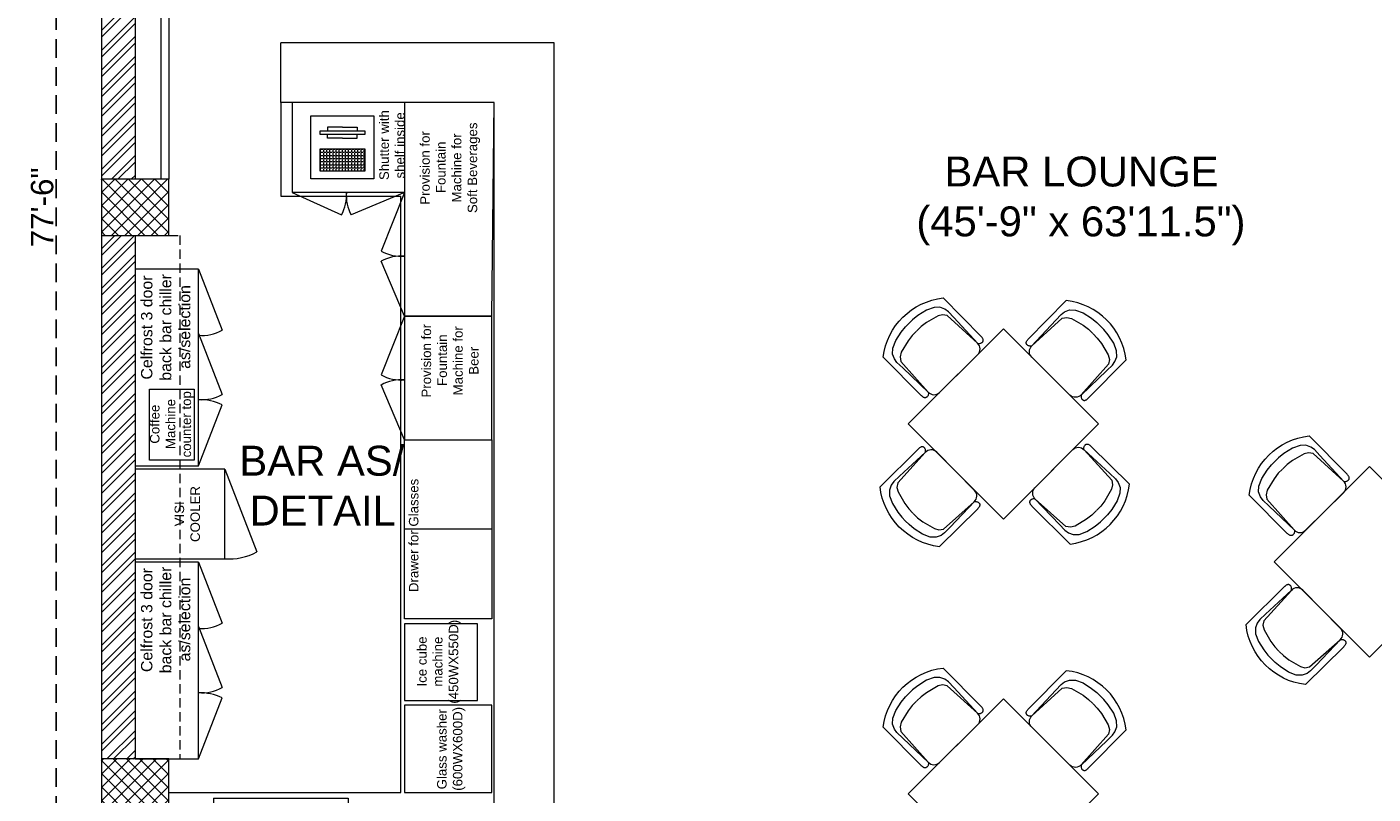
# Model space of a CAD drawing. Header units: inches. Extents: x 113025 to 158499, y 12149 to 30915.
# Tile 51 of 167: x 124793 to 125153, y 20972 to 21177. Entities that reach past the tile are written whole.
import ezdxf

# ---------------------------------------------------------------- set-up
doc = ezdxf.new("R2010")
doc.units = ezdxf.units.IN
doc.header["$MEASUREMENT"] = 0
doc.header["$PDMODE"] = 34
doc.linetypes.add('HIDDEN', pattern=[0.375, 0.25, -0.125])
doc.linetypes.add('HIDDEN2', pattern=[0.1875, 0.125, -0.0625])
for name, color, linetype, lineweight in [('EQUIPMENT', 7, 'Continuous', 25), ('PD_BRICK WALL_115', 134, 'Continuous', 30), ('PD_COLUMN', 2, 'Continuous', 60), ('PD_ELEVATION_03', 80, 'Continuous', 25), ('PD_FURNITURE_LOOSE', 20, 'Continuous', 18), ('PD_HATCH', 45, 'Continuous', 9)]:
    doc.layers.add(name, color=color, linetype=linetype, lineweight=lineweight)
for name, color, linetype in [('PD_025_TEXT', 61, 'Continuous'), ('PD_DIMENSION', 101, 'Continuous'), ('PDF_furniture', 7, 'Continuous'), ('PDF_text', 7, 'Continuous')]:
    doc.layers.add(name, color=color, linetype=linetype)
doc.styles.add('PDF Swiss721BT-RomanCondensed', font='arial.ttf')
doc.styles.get("Standard").update_dxf_attribs({"font": 'arial.ttf', "height": 6})
doc.styles.add('style1', font='arial.ttf', dxfattribs={"height": 500})
doc.dimstyles.new('ISO-10', dxfattribs={"dimtxt": 6, "dimasz": 0.5, "dimexe": 1.25, "dimexo": 0.625, "dimtad": 1, "dimtoh": 1, "dimdec": 1, "dimlunit": 4, "dimtxsty": 'Standard', "dimblk": 'ARCHTICK', "dimcen": 2.5, "dimclrt": 3, "dimadec": 0, "dimazin": 0, "dimtfac": 1, "dimtdec": 1, "dimtmove": 1, "dimatfit": 3, "dimfxl": 1, "dimarcsym": 0})
pattern_1 = [(45, (144327.2833, 25769.4912), (-1.767766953, 1.767766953), []), (135, (144327.2833, 25769.4912), (-1.767766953, -1.767766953), [])]

# ---------------------------------------------------------------- blocks, each defined once
blk = doc.blocks.new('A$C57124B3B')
at = {"color": 251}
for p, q in [((45.6, 504.4), (45.6, 108.7)), ((664.8, 108.7), (664.8, 505.8))]:
    blk.add_line(p, q, dxfattribs=at)
for points in [[(100.1, 525.3), (95.1, 530.4), (90.5, 534.4), (86, 537.4), (81.9, 539.5), (78.1, 540.8), (74.6, 541.6), (71.3, 541.8), (68.3, 541.7), (65.6, 541.4), (63.1, 540.9), (60.9, 540.1), (58.9, 539.2), (57, 538), (55.4, 536.7), (53.9, 535.2), (52.5, 533.5), (51.2, 531.6), (50.1, 529.3), (49, 526.2), (47.9, 521.9), (47, 516.3), (46.1, 509.1), (45.8, 505.8)], [(100.1, 525.3), (91.7, 265), (90, 207.1), (95.2, 175.5), (111, 140.4), (142.7, 110.5), (197.1, 85.9), (269.1, 70.1), (318.3, 64.9), (356.9, 64.9)], [(610.4, 525.3), (618.8, 265), (620.6, 207.1), (615.3, 175.5), (599.5, 140.4), (567.9, 110.5), (513.4, 85.9), (441.4, 70.1), (392.2, 64.9), (353.6, 64.9)], [(610.4, 525.3), (615.4, 530.4), (620.1, 534.4), (624.5, 537.4), (628.6, 539.5), (632.4, 540.8), (636, 541.6), (639.2, 541.8), (642.2, 541.7), (644.9, 541.4), (647.4, 540.9), (649.6, 540.1), (651.7, 539.2), (653.5, 538), (655.1, 536.7), (656.6, 535.2), (658, 533.5), (659.3, 531.6), (660.5, 529.3), (661.5, 526.2), (662.6, 521.9), (663.5, 516.3), (664.4, 509.1), (664.8, 505.8)]]:
    blk.add_lwpolyline(points, dxfattribs=at)
blk.add_lwpolyline([(353.4, 143.9), (309.5, 143.9), (260.3, 150.9), (165.5, 175.5), (135.6, 193), (116.3, 221.1), (100.2, 522.3, -0.429937), (157.5, 582.7), (552.9, 582.7, -0.429937), (610.2, 522.3), (594.1, 221.1), (574.7, 193), (544.9, 175.5), (450, 150.9), (400.9, 143.9), (356.9, 143.9)], format="xyb", dxfattribs=at)
blk.add_arc((355.2, 498.7), 498, 231.56297, 308.43703, dxfattribs=at)
blk = doc.blocks.new('5T2G3')
at = {"color": 251}
blk.add_lwpolyline([(-65.1, 22.42), (-29.1, 22.42), (-29.1, 58.42), (-65.1, 58.42)], close=True, dxfattribs=at)
at = {"color": 251, "extrusion": (0, 0, -1), "yscale": 0.03640297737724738, "zscale": -0.03640297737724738}
for p, xscale, rotation in [((58.84, 79.7), 0.03640297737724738, 180.3099349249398), ((86.38, 27.68), 0.03640297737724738, 90.30993492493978), ((7.82, 27.68), -0.03640297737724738, 269.6900650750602), ((58.84, 1.14), -0.03640297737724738, 359.6900650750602)]:
    blk.add_blockref('A$C57124B3B', p, dxfattribs=dict(at, xscale=xscale, rotation=rotation))
blk = doc.blocks.new('_ArchTick')
at = {"color": 0, "linetype": 'ByBlock', "const_width": 0.15}
blk.add_lwpolyline([(-0.5, -0.5), (0.5, 0.5)], dxfattribs=at)
blk = doc.blocks.new('*D707')
at = {"layer": 'Defpoints', "color": 0, "transparency": 16777216}
for p in [(-1107, -9), (-1128.13, -939), (-1107, -939)]:
    blk.add_point(p, dxfattribs=at)
at = {"layer": 'PD_DIMENSION', "color": 0, "linetype": 'HIDDEN', "lineweight": -2, "ltscale": 20, "transparency": 16777216}
for p, q in [((-1107.62, -9), (-1129.38, -9)), ((-1128.13, -9), (-1128.13, -939)), ((-1107.62, -939), (-1129.38, -939))]:
    blk.add_line(p, q, dxfattribs=at)
at = {"layer": 'PD_DIMENSION', "color": 0, "lineweight": -2, "transparency": 16777216, "xscale": 0.5, "yscale": 0.5, "zscale": 0.5}
for p, rotation in [((-1128.13, -9), 90), ((-1128.13, -939), 270)]:
    blk.add_blockref('_ArchTick', p, dxfattribs=dict(at, rotation=rotation))
at = {"layer": 'PD_DIMENSION', "color": 3, "lineweight": 5, "transparency": 16777216, "insert": (-1131.82, -474), "char_height": 6, "attachment_point": 5, "rotation": 90}
blk.add_mtext('77\'-6"', dxfattribs=at)
blk = doc.blocks.new('ffbggb')
at = {"layer": 'EQUIPMENT', "color": 251, "lineweight": 5}
for p, q in [((75682.5, 5845.2), (75776.2, 5751.6)), ((75900.7, 5845.2), (75807, 5751.6)), ((75776.2, 5720.7), (75682.5, 5627.1)), ((75807.1, 5720.7), (75900.7, 5627.1))]:
    blk.add_line(p, q, dxfattribs=at)
for points in [[(75950.1, 5339.7), (75633.1, 5339.7, -0.414214), (75598.2, 5374.5), (75598.2, 6078.5, -0.414214), (75633.1, 6113.3), (75950.1, 6113.3, -0.414214), (75985, 6078.4), (75985, 5374.6, -0.414214)], [(75950.1, 5346.6), (75633.1, 5346.6, -0.414214), (75605.2, 5374.5), (75605.2, 6078.5, -0.414214), (75633.1, 6106.4), (75950.1, 6106.4, -0.414214), (75978.1, 6078.4), (75978.1, 5374.6, -0.414214)]]:
    blk.add_lwpolyline(points, format="xyb", close=True, dxfattribs=at)
at = {"layer": 'EQUIPMENT', "color": 251, "linetype": 'HIDDEN2', "lineweight": 5}
blk.add_lwpolyline([(75612.2, 6099.3), (75612.2, 5353.7), (75971, 5353.7), (75971, 6099.3)], close=True, dxfattribs=at)
for points in [[(75653.9, 6099.3), (75653.9, 5353.7)], [(75717.3, 6099.3), (75717.3, 5353.7)], [(75780.8, 6099.3), (75780.8, 5353.7)], [(75844.2, 6099.3), (75844.2, 5353.7)], [(75907.6, 6099.3), (75907.6, 5353.7)], [(75971, 6099.3), (75971, 5353.7)], [(75631.2, 6032.6), (75950.1, 6032.6)], [(75631.2, 5972.9), (75950.1, 5972.9)], [(75631.2, 5913.1), (75950.1, 5913.1)], [(75631.2, 5853.3), (75950.1, 5853.3)], [(75630, 5733.7), (75948.9, 5733.7)], [(75631.2, 5793.5), (75950.1, 5793.5)], [(75630, 5673.9), (75948.9, 5673.9)], [(75628.8, 5614.1), (75947.7, 5614.1)], [(75628.8, 5554.4), (75947.7, 5554.4)], [(75627.6, 5494.6), (75946.5, 5494.6)], [(75626.4, 5375), (75945.3, 5375)], [(75627.6, 5434.8), (75946.5, 5434.8)]]:
    blk.add_lwpolyline(points, dxfattribs=at)
at = {"layer": 'EQUIPMENT', "color": 251, "lineweight": 5}
for radius in [21.8, 18.5]:
    blk.add_circle((75791.6, 5736.2), radius, dxfattribs=at)
blk = doc.blocks.new('POS')
at = {"lineweight": 5}
h = blk.add_hatch(dxfattribs=at)
h.set_pattern_fill('ANGLE', color=251, scale=3)
h.set_pattern_definition([(0, (2836.12, 713.273), (0, 20.955), [15.24, -5.715]), (90, (2836.12, 713.273), (-20.955, 1e-15), [15.24, -5.715])])
h.paths.add_polyline_path([(-150, 202.8), (-150, 52.8), (150, 52.8), (150, 202.8)])
at = {"color": 251, "lineweight": 5}
for p, q in [((0, 350), (-100, 350)), ((-100, 350), (-100, 325)), ((-100, 275), (-100, 300)), ((0, 275), (-100, 275)), ((0, 350), (100, 350)), ((0, 275), (100, 275)), ((100, 350), (100, 325)), ((100, 275), (100, 300))]:
    blk.add_line(p, q, dxfattribs=at)
for points in [[(-212.5, 425), (212.5, 425), (212.5, 0), (-212.5, 0)], [(-150, 325), (150, 325), (150, 300), (-150, 300)], [(-150, 202.8), (150, 202.8), (150, 52.8), (-150, 52.8)]]:
    blk.add_lwpolyline(points, close=True, dxfattribs=at)
blk = doc.blocks.new('A$C449A6072')
at = {"color": 251, "lineweight": 5}
for points in [[(68.53, -15), (92.53, -15), (92.53, 9), (68.53, 9)], [(94.87, 5.1), (113.86, 5.1), (113.86, -6.84), (94.87, -6.84)], [(0.99, -49.42), (0.99, -68.41), (-11.95, -68.41), (-11.95, -49.42)]]:
    blk.add_lwpolyline(points, close=True, dxfattribs=at)
at = {"layer": 'PDF_furniture', "color": 251, "lineweight": 5}
for p, q in [((4.52, -12), (-19, -12)), ((4.52, -12), (4.52, -48)), ((166.5, -63), (166.5, -33)), ((190.5, -33), (166.5, -33)), ((4.52, -48), (-19, -48)), ((76.4, -86.4), (76.4, -63))]:
    blk.add_line(p, q, dxfattribs=at)
for points in [[(67.65, 9), (15, 9), (15, -7.96), (67.65, -7.96)], [(146.01, 9), (93.36, 9), (93.36, -7.96), (146.01, -7.96)], [(6, -86.4), (29.4, -86.4), (29.4, -63), (6, -63)], [(30.62, -82.5), (51.12, -82.5), (51.12, -63), (30.62, -63)], [(52.5, -63), (100.3, -63), (100.3, -86.4), (52.5, -86.4)]]:
    blk.add_lwpolyline(points, close=True, dxfattribs=at)
for points in [[(15, -7.96), (31.36, -14.27)], [(50.45, -7.96), (34.09, -14.27)], [(67.65, -7.96), (51.29, -14.27)], [(93.36, -7.96), (109.72, -14.27)], [(128.81, -7.96), (112.45, -14.27)], [(146.01, -7.96), (129.65, -14.27)], [(92.53, -15), (70.37, -23.53)], [(166.5, -33), (160.47, -46.18)], [(166.5, -63), (160.47, -48.79)], [(100.3, -63), (115, -56.76)], [(133.4, -63), (117.7, -56.76)], [(133.4, -63), (148.1, -56.76)], [(166.5, -63), (150.8, -56.76)]]:
    blk.add_lwpolyline(points, dxfattribs=at)
for points in [[(133.4, -63), (100.3, -63), (100.3, -86.4), (133.4, -86.4), (133.4, -63, -1.384008)], [(190.5, -63), (133.4, -63), (133.4, -86.4), (190.5, -87), (190.5, -63, -1.384008)]]:
    blk.add_lwpolyline(points, format="xyb", close=True, dxfattribs=at)
for centre, radius, start, end in [((17.77, -8.03), 14.95, 335.3347, 0.2423), ((43.91, -8.84), 11.22, 175.5156, 208.9074), ((61.11, -8.84), 11.22, 175.5156, 208.9074), ((96.14, -8.03), 14.95, 335.3347, 0.2423), ((122.28, -8.84), 11.22, 175.5156, 208.9074), ((139.47, -8.84), 11.22, 175.5156, 208.9074), ((83.68, -16.19), 15.2, 175.5156, 208.9074), ((165.66, -36.77), 10.74, 241.0926, 274.4844), ((165.66, -58.19), 10.74, 85.5156, 118.9074), ((105.27, -62.13), 11.11, 355.5156, 28.9074), ((127.43, -62.13), 11.11, 151.0926, 184.4844), ((138.37, -62.13), 11.11, 355.5156, 28.9074), ((160.53, -62.13), 11.11, 151.0926, 184.4844)]:
    blk.add_arc(centre, radius, start, end, dxfattribs=at)
at = {"layer": 'EQUIPMENT', "color": 251, "ltscale": 10, "xscale": 0.03962400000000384, "yscale": 0.03962400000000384, "zscale": 0.03962400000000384, "rotation": 270}
blk.add_blockref('POS', (170.12, -46.43), dxfattribs=at)
at = {"layer": 'PDF_furniture', "color": 251, "xscale": 0.039, "yscale": 0.039, "zscale": 0.039}
blk.add_blockref('ffbggb', (-2964.39, -253.23), dxfattribs=at)
at = {"layer": 'PDF_text', "color": 251, "attachment_point": 4, "style": 'PDF Swiss721BT-RomanCondensed'}
for s, insert, char_height, width in [('\\pi3.9997;Celfrost 3 door \\P\\pi3.6798;back bar chiller \\P\\pi6.8551;as/selection', (34.23, 0.81), 3.0356, 35.6591), ('\\pi3.9997;Celfrost 3 door \\P\\pi3.6798;back bar chiller \\P\\pi6.8551;as/selection', (112.46, 0.81), 3.0356, 35.6591), ('\\pi6.0399;Coffee \\P\\pi4.6073;Machine \\P\\pi2.3757;counter top', (93.26, -0.86), 2.535, 22.1904), ('\\pi7.9161;VISI \\P\\pi3.728;COOLER', (69.29, -4.97), 2.535, 22.1904), ('\\pi2.9093;Shutter with \\P\\pi3.3286;shelf inside', (166.89, -59.7), 2.535, 24.1186), ('\\pi11.904;Blender ', (-23.16, -58.1), 2.535, 35.8029), ('\\pi2.1901;Provision for \\P\\pi5.2948;Fountain \\P\\pi2.7745;Machine for \\P\\pi-0.040604;Soft Beverages', (161.02, -75.22), 2.535, 23.837), ('\\pi4.5059;Ice cube \\P\\pi4.4584;machine\\P\\pi-0.086824;(450WX550D)', (29.86, -72.28), 2.535, 21.922), ('Drawer for Glasses', (59.62, -65.49), 2.535, 34.6491), ('\\pi2.3086;Provision for \\P\\pi5.4134;Fountain \\P\\pi2.8931;Machine for \\P\\pi8.4023;Beer', (109.33, -75.22), 2.535, 24.0741), ('\\pi7.2453;Glass washer\\P\\pi6.8536;(600WX600D) ', (-0.38, -75.5), 2.535, 35.8029)]:
    blk.add_mtext(s, dxfattribs=dict(at, insert=insert, char_height=char_height, width=width))
at = {"layer": 'PDF_text', "color": 251, "insert": (1.59, -39.74), "char_height": 3.0356, "width": 18.474, "attachment_point": 4, "rotation": 90, "style": 'PDF Swiss721BT-RomanCondensed'}
blk.add_mtext('\\pi5.2158;Sink', dxfattribs=at)
blk = doc.blocks.new('FIRST FLOOR PLAN 0')
at = {"layer": 'PD_HATCH', "lineweight": 5}
h = blk.add_hatch(dxfattribs=at)
h.set_pattern_fill('ANSI32', color=251, scale=10)
h.set_pattern_definition([(45, (-1110.15, -834.2493), (-2.65165, 2.65165), []), (45, (-1108.3824, -834.2493), (-2.65165, 2.65165), [])])
h.paths.add_polyline_path([(-1107, -791.5), (-1116, -791.5), (-1116, -873), (-1107, -873)])
h.paths.add_polyline_path([(-745.5, -939), (-915, -939), (-915, -948), (-745.5, -948)])
h.paths.add_polyline_path([(-561, -939), (-730.5, -939), (-730.5, -948), (-561, -948)])
h.paths.add_polyline_path([(-1107, -75), (-1116, -75), (-1116, -156.5), (-1107, -156.5)])
h.paths.add_polyline_path([(-1107, -171.5), (-1116, -171.5), (-1116, -311.5), (-1107, -311.5)])
h.paths.add_polyline_path([(-1107, -326.5), (-1116, -326.5), (-1116, -466.5), (-1107, -466.5)])
h.paths.add_polyline_path([(-1107, -481.5), (-1116, -481.5), (-1116, -621.5), (-1107, -621.5)])
h.paths.add_polyline_path([(-1107, -636.5), (-1116, -636.5), (-1116, -776.5), (-1107, -776.5)])
h.paths.add_polyline_path([(-15, 0), (-181.5, 0), (-181.5, -9), (-15, -9)])
h.paths.add_polyline_path([(-196.5, 0), (-361.5, 0), (-361.5, -9), (-196.5, -9)])
h.paths.add_polyline_path([(-376.5, 0), (-546, 0), (-546, -9), (-376.5, -9)])
h.paths.add_polyline_path([(-561, 0), (-730.5, 0), (-730.5, -9), (-561, -9)])
h.paths.add_polyline_path([(-930, 0), (-1041, 0), (-1041, -9), (-930, -9)])
h.paths.add_polyline_path([(-1056, 0), (-1116, 0), (-1116, -60), (-1107, -60), (-1107, -9), (-1056, -9)])
h.paths.add_polyline_path([(-1107, -888), (-1116, -888), (-1116, -948), (-1056, -948), (-1056, -939), (-1107, -939)])
h.paths.add_polyline_path([(-930, -939), (-1041, -939), (-1041, -948), (-930, -948)])
h.paths.add_polyline_path([(-521.25, -939), (-546, -939), (-546, -948), (-521.25, -948)])
h.paths.add_polyline_path([(-376.5, -939), (-401.25, -939), (-401.25, -948), (-376.5, -948)])
h.paths.add_polyline_path([(-339, -939), (-361.5, -939), (-361.5, -948), (-339, -948)])
h.paths.add_polyline_path([(-196.5, -939), (-219, -939), (-219, -948), (-196.5, -948)])
h.paths.add_polyline_path([(-159, -939), (-181.5, -939), (-181.5, -948), (-159, -948)])
h.paths.add_polyline_path([(-15, -939), (-39, -939), (-39, -948), (-15, -948)])
h.paths.add_polyline_path([(0, -930), (-9, -930)])
h.paths.add_polyline_path([(0, -791.5), (-9, -791.5), (-9, -930), (0, -930)])
h.paths.add_polyline_path([(0, -636.5), (-9, -636.5), (-9, -776.5), (0, -776.5)])
h.paths.add_polyline_path([(0, -326.5), (-9, -326.5), (-9, -621.5), (0, -621.5)])
h.paths.add_polyline_path([(0, -18), (-9, -18), (-9, -156.5), (0, -156.5)])
h.paths.add_polyline_path([(-18, -159.5), (-123, -159.5), (-123, -168.5), (-18, -168.5)])
h.paths.add_polyline_path([(-123, -171.5), (-132, -171.5), (-132, -249.5), (-123, -249.5)])
h.paths.add_polyline_path([(-132, -159.5), (-204, -159.5), (-204, -168.5), (-132, -168.5)])
h.paths.add_polyline_path([(-204, -171.5), (-213, -171.5), (-213, -249.5), (-204, -249.5)])
h.paths.add_polyline_path([(-213, -159.5), (-294, -159.5), (-294, -261.5), (-267, -261.5), (-267, -252.5), (-285, -252.5), (-285, -168.5), (-213, -168.5)])
h.paths.add_polyline_path([(-213, -252.5), (-231, -252.5), (-231, -261.5), (-213, -261.5)], flags=17)
h.paths.add_polyline_path([(-186, -252.5), (-204, -252.5), (-204, -261.5), (-186, -261.5)])
h.paths.add_polyline_path([(-132, -252.5), (-150, -252.5), (-150, -261.5), (-132, -261.5)])
h.paths.add_polyline_path([(-123, -261.5), (-132, -261.5), (-132, -324.5), (-123, -324.5)])
h.paths.add_polyline_path([(0, -310.5), (-9, -310.5), (-9, -311.5), (0, -311.5)])
h.paths.add_polyline_path([(0, -171.5), (-9, -171.5), (-9, -190.5), (0, -190.5)])
h.paths.add_polyline_path([(-878.25, -9), (-878.25, 0), (-915, 0), (-915, -9)])
h.paths.add_polyline_path([(-782.25, 0), (-782.25, -9), (-745.5, -9), (-745.5, 0)])
h = blk.add_hatch(dxfattribs=at)
h.set_pattern_fill('ANSI37', color=251, scale=20)
h.set_pattern_definition(pattern_1)
h.paths.add_polyline_path([(-1116, -466.5), (-1116, -481.5), (-1098, -481.5), (-1098, -466.5)])
h = blk.add_hatch(dxfattribs=at)
h.set_pattern_fill('ANSI37', color=251, scale=20)
h.set_pattern_definition(pattern_1)
h.paths.add_polyline_path([(-1116, -621.5), (-1116, -636.5), (-1098, -636.5), (-1098, -621.5)])
at = {"layer": 'PD_BRICK WALL_115', "color": 251, "lineweight": 5}
for p, q in [((-1116, -326.5), (-1116, -466.5)), ((-1107, -326.5), (-1107, -466.5)), ((-1116, -481.5), (-1116, -621.5)), ((-1107, -481.5), (-1107, -621.5))]:
    blk.add_line(p, q, dxfattribs=at)
at = {"layer": 'PD_COLUMN', "color": 251, "lineweight": 5}
for points in [[(-1116, -466.5), (-1116, -481.5), (-1098, -481.5), (-1098, -466.5)], [(-1116, -621.5), (-1116, -636.5), (-1098, -636.5), (-1098, -621.5)]]:
    blk.add_lwpolyline(points, close=True, dxfattribs=at)
at = {"layer": 'PD_ELEVATION_03', "color": 251, "lineweight": 5}
for p, q in [((-1068, -446), (-1068, -430)), ((-995, -430), (-1068, -430)), ((-995, -671.5), (-995, -430)), ((-1011, -446), (-1068, -446)), ((-1011, -655.5), (-1011, -446))]:
    blk.add_line(p, q, dxfattribs=at)
blk.add_lwpolyline([(-1100, -466.5), (-1100, -326.5), (-1098, -326.5), (-1098, -466.5)], close=True, dxfattribs=at)
at = {"layer": 'PD_FURNITURE_LOOSE', "color": 251, "lineweight": 5, "ltscale": 10}
for p, q in [((-1068, -446), (-1068, -471)), ((-1068, -471), (-1036, -471)), ((-1036, -630.5), (-1036, -471)), ((-1098, -630.5), (-1036, -630.5))]:
    blk.add_line(p, q, dxfattribs=at)
at = {"layer": 'PD_FURNITURE_LOOSE', "color": 251, "linetype": 'HIDDEN', "lineweight": 5, "ltscale": 10}
for p, q in [((-1098, -481.5), (-1095, -481.5)), ((-1095, -481.5), (-1095, -621.5)), ((-1098, -621.5), (-1095, -621.5))]:
    blk.add_line(p, q, dxfattribs=at)
at = {"color": 251, "rotation": 90}
blk.add_blockref('A$C449A6072', (-1098, -636.5), dxfattribs=at)
at = {"layer": 'PD_FURNITURE_LOOSE', "color": 251, "rotation": 45}
for p in [(-813, -527.19), (-715.16, -564.07), (-813, -626.15)]:
    blk.add_blockref('5T2G3', p, dxfattribs=at)
at = {"layer": 'PD_025_TEXT', "color": 251, "char_height": 8, "attachment_point": 1, "style": 'style1'}
for s, insert, width in [('\\pi45.522;BAR LOUNGE\\P\\pi37.997;(45\'-9" x 63\'11.5")', (-936.16, -460.41), 162.9076), ('\\pi15.426;BAR AS/ \\P\\pi18.133;DETAIL', (-1094.54, -537.75), 74.1316)]:
    blk.add_mtext(s, dxfattribs=dict(at, insert=insert, width=width))
at = {"layer": 'PD_DIMENSION', "color": 251, "lineweight": 5, "ltscale": 20}
dim = blk.add_linear_dim(base=(-1128.13, -939), p1=(-1107, -9), p2=(-1107, -939), angle=90, dimstyle='ISO-10', override={"dimfxl": 25.4, "dimfxlon": 1, "dimarcsym": 1}, dxfattribs=at)
dim.commit()
dim.dimension.update_dxf_attribs({"geometry": '*D707', "text_midpoint": (-1131.82, -474)})

msp = doc.modelspace()

# ---------------------------------------------------------------- block references
at = {"color": 251}
msp.add_blockref('FIRST FLOOR PLAN 0', (125928.82, 21602.6), dxfattribs=at)

doc.saveas('drawing.dxf')
